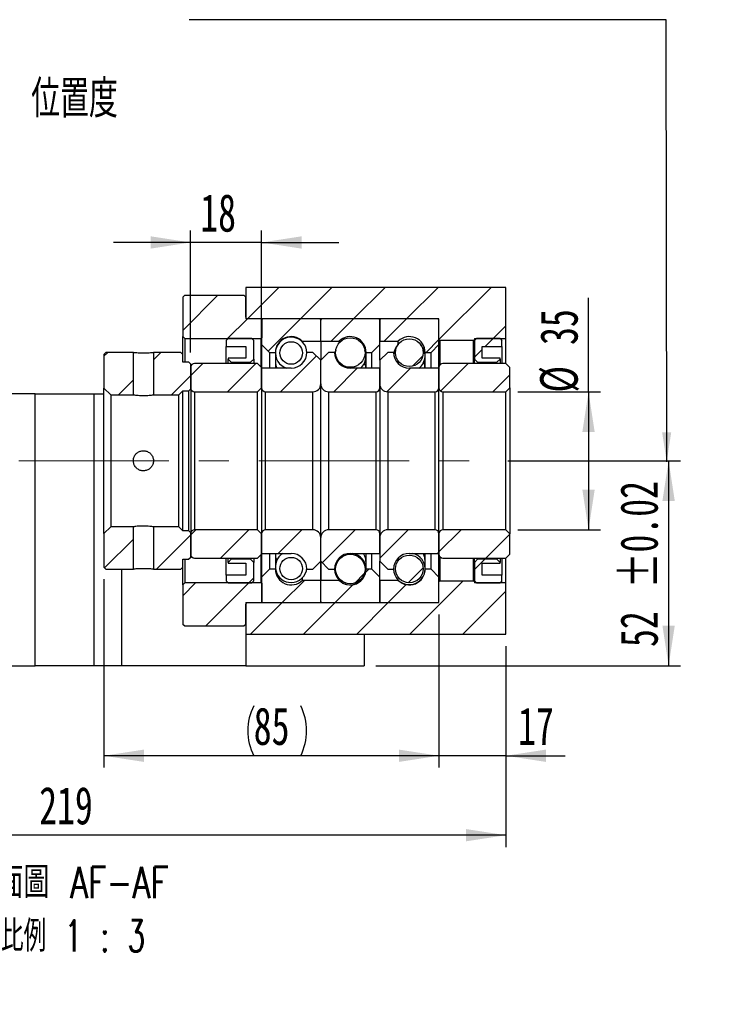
# Model space of a CAD drawing. Header units: millimetres. Extents: x 29 to 285, y 7 to 205.
# Tile 5 of 6: x 225 to 285, y 7 to 90. Entities that reach past the tile are written whole.
import ezdxf

# ---------------------------------------------------------------- set-up
doc = ezdxf.new("R2010")
doc.units = ezdxf.units.MM
doc.linetypes.add('CENTERX2', pattern=[20.32, 12.7, -2.54, 2.54, -2.54])
doc.layers.add('圖層0', color=7, linetype='Continuous')
doc.styles.add('SLDTEXTSTYLE0', font='TXT', dxfattribs={"width": 0.7})
doc.styles.add('SLDTEXTSTYLE1', font='TXT', dxfattribs={"width": 0.7, "bigfont": 'bigfont'})
doc.styles.add('SLDTEXTSTYLE4', font='TXT', dxfattribs={"width": 0.75, "bigfont": 'bigfont'})
doc.styles.add('SLDTEXTSTYLE5', font='TXT', dxfattribs={"width": 0.65625, "bigfont": 'bigfont'})
doc.dimstyles.new('SLDDIMSTYLE3', dxfattribs={"dimtxt": 3.389974, "dimasz": 2.5, "dimexe": 0, "dimexo": 0.0625, "dimgap": 0.847493, "dimtad": 1, "dimlfac": 3, "dimrnd": 1e-09, "dimzin": 12, "dimdsep": 46, "dimtxsty": 'SLDTEXTSTYLE0', "dimsah": 1, "dimcen": 0.09, "dimadec": 0, "dimazin": 3, "dimtfac": 1, "dimtofl": 0, "dimtmove": 0, "dimatfit": 3, "dimfxl": 1, "dimfrac": 2, "dimtolj": 1, "dimtzin": 12, "dimarcsym": 0})
doc.dimstyles.new('SLDDIMSTYLE5', dxfattribs={"dimtxt": 3.389974, "dimasz": 2.5, "dimexe": 0, "dimexo": 0.0625, "dimgap": 0.847493, "dimtad": 1, "dimlfac": 3, "dimrnd": 1e-09, "dimzin": 12, "dimdsep": 46, "dimtxsty": 'SLDTEXTSTYLE0', "dimsah": 1, "dimcen": 0.09, "dimadec": 0, "dimazin": 3, "dimtol": 1, "dimtp": 0.02, "dimtm": 0.02, "dimtfac": 1, "dimtofl": 0, "dimtmove": 0, "dimatfit": 3, "dimfxl": 1, "dimfrac": 2, "dimtolj": 1, "dimarcsym": 0})
doc.dimstyles.new('SLDDIMSTYLE6', dxfattribs={"dimtxt": 3.389974, "dimasz": 2.5, "dimexe": 0, "dimexo": 0.0625, "dimgap": 0.847493, "dimtad": 1, "dimlfac": 3, "dimrnd": 1e-09, "dimzin": 12, "dimdsep": 46, "dimtxsty": 'SLDTEXTSTYLE0', "dimsah": 1, "dimcen": 0.09, "dimadec": 0, "dimazin": 3, "dimtfac": 1, "dimtmove": 0, "dimatfit": 0, "dimfxl": 1, "dimfrac": 2, "dimtolj": 1, "dimtzin": 12, "dimarcsym": 0})

# ---------------------------------------------------------------- blocks, each defined once
blk = doc.blocks.new('_D_12')
at = {"layer": '圖層0', "color": 7}
for p, q in [((273.28, 58.649), (273.28, 66.586)), ((267.294, 58.649), (274.28, 58.649)), ((273.28, 58.649), (273.28, 46.982)), ((267.294, 46.982), (274.28, 46.982))]:
    blk.add_line(p, q, dxfattribs=at)
for points in [[(273.28, 58.649), (272.759, 55.259), (273.802, 55.259)], [(273.28, 46.982), (273.802, 50.372), (272.759, 50.372)]]:
    blk.add_solid(points, dxfattribs=at)
at = {"layer": '圖層0', "color": 7, "char_height": 3.175, "attachment_point": 1, "rotation": 90, "style": 'SLDTEXTSTYLE0'}
for s, insert in [('35', (269.188, 62.612)), ('%%c', (269.188, 58.59))]:
    blk.add_mtext(s, dxfattribs=dict(at, insert=insert))
blk = doc.blocks.new('_D_13')
at = {"layer": '圖層0', "color": 7}
for p, q in [((266.458, 52.815), (281.055, 52.815)), ((280.055, 52.815), (280.055, 35.482)), ((255.294, 35.482), (281.055, 35.482))]:
    blk.add_line(p, q, dxfattribs=at)
for points in [[(280.055, 52.815), (279.533, 49.425), (280.576, 49.425)], [(280.055, 35.482), (280.576, 38.872), (279.533, 38.872)]]:
    blk.add_solid(points, dxfattribs=at)
at = {"layer": '圖層0', "color": 7, "char_height": 3.175, "attachment_point": 1, "rotation": 90, "style": 'SLDTEXTSTYLE0'}
for s, insert in [('±0.02', (275.962, 42.031)), ('52', (275.962, 37.064))]:
    blk.add_mtext(s, dxfattribs=dict(at, insert=insert))
blk = doc.blocks.new('_D_14')
at = {"layer": '圖層0', "color": 7}
for p, q in [((260.627, 39.815), (260.627, 26.867)), ((266.294, 37.149), (266.294, 26.867)), ((260.627, 27.867), (254.108, 27.867)), ((266.294, 27.867), (260.627, 27.867)), ((266.294, 27.867), (271.292, 27.867))]:
    blk.add_line(p, q, dxfattribs=at)
for points in [[(260.627, 27.867), (257.238, 28.389), (257.238, 27.346)], [(266.294, 27.867), (269.684, 27.346), (269.684, 28.389)]]:
    blk.add_solid(points, dxfattribs=at)
at = {"layer": '圖層0', "color": 7, "insert": (267.317, 31.96), "char_height": 3.175, "attachment_point": 1, "style": 'SLDTEXTSTYLE0'}
blk.add_mtext('17', dxfattribs=at)
blk = doc.blocks.new('_D_15')
at = {"layer": '圖層0', "color": 7}
for p, q in [((232.294, 42.815), (232.294, 26.867)), ((260.627, 39.815), (260.627, 26.867)), ((260.627, 27.867), (232.294, 27.867))]:
    blk.add_line(p, q, dxfattribs=at)
for centre, start, end in [((249.194, 29.984), 153.43495, 206.56505), ((244.702, 29.984), 333.43495, 26.56505)]:
    blk.add_arc(centre, 4.733, start, end, dxfattribs=at)
for points in [[(232.294, 27.867), (235.684, 27.346), (235.684, 28.389)], [(260.627, 27.867), (257.238, 28.389), (257.238, 27.346)]]:
    blk.add_solid(points, dxfattribs=at)
at = {"layer": '圖層0', "color": 7, "insert": (244.961, 31.96), "char_height": 3.175, "attachment_point": 1, "style": 'SLDTEXTSTYLE0'}
blk.add_mtext('85', dxfattribs=at)
blk = doc.blocks.new('_D_16')
at = {"layer": '圖層0', "color": 7}
for p, q in [((266.294, 37.149), (266.294, 20.149)), ((193.294, 30.149), (193.294, 20.149)), ((266.294, 21.149), (193.294, 21.149))]:
    blk.add_line(p, q, dxfattribs=at)
for points in [[(193.294, 21.149), (196.684, 20.627), (196.684, 21.67)], [(266.294, 21.149), (262.904, 21.67), (262.904, 20.627)]]:
    blk.add_solid(points, dxfattribs=at)
at = {"layer": '圖層0', "color": 7, "insert": (226.813, 25.242), "char_height": 3.175, "attachment_point": 1, "style": 'SLDTEXTSTYLE0'}
blk.add_mtext('219', dxfattribs=at)
blk = doc.blocks.new('_D_19')
at = {"layer": '圖層0', "color": 7}
for p, q in [((239.627, 61.982), (239.627, 72.281)), ((245.627, 61.715), (245.627, 72.281)), ((239.627, 71.281), (233.108, 71.281)), ((245.627, 71.281), (239.627, 71.281)), ((245.627, 71.281), (252.147, 71.281))]:
    blk.add_line(p, q, dxfattribs=at)
for points in [[(239.627, 71.281), (236.238, 71.802), (236.238, 70.759)], [(245.627, 71.281), (249.017, 70.759), (249.017, 71.802)]]:
    blk.add_solid(points, dxfattribs=at)
at = {"layer": '圖層0', "color": 7, "insert": (240.439, 75.374), "char_height": 3.175, "attachment_point": 1, "style": 'SLDTEXTSTYLE0'}
blk.add_mtext('18', dxfattribs=at)
blk = doc.blocks.new('SW_NOTE_4')
at = {"layer": '圖層0', "color": 0, "char_height": 2.64583, "attachment_point": 2}
for s, insert, style in [('\\M+19655\\M+196CA\\M+19AA4 AF-AF', (10.335, 3.411), 'SLDTEXTSTYLE4'), ('\\M+194E4\\M+197E1 1 : 3', (10.571, -1.117), 'SLDTEXTSTYLE5')]:
    blk.add_mtext(s, dxfattribs=dict(at, insert=insert, style=style))

msp = doc.modelspace()

# ---------------------------------------------------------------- hatches: boundary and pattern name
at = {"linetype": 'Continuous', "lineweight": 18}
h = msp.add_hatch(dxfattribs=at)
h.set_pattern_fill('ANSI31', style=0)
h.paths.add_polyline_path([(234.7775, 58.3987), (234.7775, 61.9821), (232.4608, 61.9821), (232.2942, 61.8154), (232.2942, 58.9654), (232.8608, 58.3987)], flags=0)
h = msp.add_hatch(dxfattribs=at)
h.set_pattern_fill('ANSI31', style=0)
h.paths.add_polyline_path([(239.4608, 61.1487), (238.9608, 61.1487), (238.9608, 61.8154), (238.7942, 61.9821), (236.4775, 61.9821), (236.4775, 58.3987), (238.6275, 58.3987), (238.9608, 58.7321), (239.4608, 58.7321), (239.6275, 58.8987), (239.6275, 60.982)], flags=0)
h = msp.add_hatch(dxfattribs=at)
h.set_pattern_fill('ANSI31', style=0)
h.paths.add_polyline_path([(232.2942, 43.8154), (232.4608, 43.6487), (234.7775, 43.6487), (234.7775, 47.2321), (232.8608, 47.2321), (232.2942, 46.6654)], flags=0)
h = msp.add_hatch(dxfattribs=at)
h.set_pattern_fill('ANSI31', style=0)
h.paths.add_polyline_path([(238.9608, 43.8154), (238.9608, 44.4821), (239.4608, 44.4821), (239.6275, 44.6487), (239.6275, 46.7321), (239.4608, 46.8987), (238.9608, 46.8987), (238.6275, 47.2321), (236.4775, 47.2321), (236.4775, 43.6487), (238.7942, 43.6487)], flags=0)
at = {"layer": '圖層0', "linetype": 'Continuous', "lineweight": 18}
h = msp.add_hatch(dxfattribs=at)
h.set_pattern_fill('ANSI31', color=256, style=0)
h.paths.add_polyline_path([(266.2942, 63.1487), (266.2942, 67.4821), (244.2942, 67.4821), (244.2942, 64.8154), (260.6275, 64.8154), (260.6275, 63.0487), (260.6942, 62.9821), (263.5608, 62.9821), (263.6275, 63.0487), (263.6275, 63.1487)], flags=0)
h = msp.add_hatch(dxfattribs=at)
h.set_pattern_fill('ANSI31', color=256, style=0)
edge = h.paths.add_edge_path(flags=0)
edge.add_line((239.1275, 66.8154), (238.9608, 66.6487))
edge.add_line((238.9608, 66.6487), (238.9608, 63.3154))
edge.add_line((238.9608, 63.3154), (239.1275, 63.1487))
edge.add_line((239.1275, 63.1487), (245.5775, 63.1487))
edge.add_line((245.5775, 63.1487), (245.6775, 63.2487))
edge.add_line((245.6775, 63.2487), (245.6775, 64.7154))
edge.add_line((245.6775, 64.7154), (245.5775, 64.8154))
edge.add_line((245.5775, 64.8154), (244.4275, 64.8154))
edge.add_arc((244.4275, 64.9487), 0.1333, 180, 270, ccw=False)
edge.add_line((244.2942, 64.9487), (244.2942, 66.6487))
edge.add_line((244.2942, 66.6487), (244.1275, 66.8154))
edge.add_line((244.1275, 66.8154), (239.1275, 66.8154))
h = msp.add_hatch(dxfattribs=at)
h.set_pattern_fill('ANSI31', color=256, style=0)
edge = h.paths.add_edge_path(flags=0)
edge.add_line((250.5275, 64.8154), (245.7275, 64.8154))
edge.add_arc((245.7275, 64.7154), 0.1, 90, 180)
edge.add_line((245.6275, 64.7154), (245.6275, 62.6487))
edge.add_line((245.6275, 62.6487), (246.2942, 61.9821))
edge.add_line((246.2942, 61.9821), (246.7942, 61.9821))
edge.add_arc((248.1275, 61.9821), 1.3333, 45.438688, 180, ccw=False)
edge.add_line((249.0631, 62.9321), (250.6275, 62.9321))
edge.add_line((250.6275, 62.9321), (250.6275, 64.7154))
edge.add_arc((250.5275, 64.7154), 0.1, 0, 90)
h = msp.add_hatch(dxfattribs=at)
h.set_pattern_fill('ANSI31', color=256, style=0)
edge = h.paths.add_edge_path(flags=0)
edge.add_line((255.6275, 62.6487), (255.6275, 64.7154))
edge.add_arc((255.5275, 64.7154), 0.1, 0, 90)
edge.add_line((255.5275, 64.8154), (250.7275, 64.8154))
edge.add_arc((250.7275, 64.7154), 0.1, 90, 180)
edge.add_line((250.6275, 64.7154), (250.6275, 62.9321))
edge.add_line((250.6275, 62.9321), (252.1919, 62.9321))
edge.add_arc((253.1275, 61.9821), 1.3333, 0, 134.561312, ccw=False)
edge.add_line((254.4608, 61.9821), (254.9608, 61.9821))
edge.add_line((254.9608, 61.9821), (255.6275, 62.6487))
h = msp.add_hatch(dxfattribs=at)
h.set_pattern_fill('ANSI31', color=256, style=0)
edge = h.paths.add_edge_path(flags=0)
edge.add_line((260.6275, 62.6487), (260.6275, 64.7154))
edge.add_arc((260.5275, 64.7154), 0.1, 0, 90)
edge.add_line((260.5275, 64.8154), (255.7275, 64.8154))
edge.add_arc((255.7275, 64.7154), 0.1, 90, 180)
edge.add_line((255.6275, 64.7154), (255.6275, 62.9321))
edge.add_line((255.6275, 62.9321), (257.1919, 62.9321))
edge.add_arc((258.1275, 61.9821), 1.3333, 0, 134.561312, ccw=False)
edge.add_line((259.4608, 61.9821), (259.9608, 61.9821))
edge.add_line((259.9608, 61.9821), (260.6275, 62.6487))
h = msp.add_hatch(dxfattribs=at)
h.set_pattern_fill('ANSI31', color=256, style=0)
h.paths.add_polyline_path([(244.2942, 62.482), (244.2942, 61.4821), (242.7942, 61.4821), (242.7942, 61.4154), (243.0608, 61.1487), (244.6942, 61.1487), (244.9608, 61.4154), (244.9608, 62.9821), (244.7942, 63.1487), (242.7942, 63.1487), (242.6275, 62.9821), (242.6275, 62.482)], flags=0)
h = msp.add_hatch(dxfattribs=at)
h.set_pattern_fill('ANSI31', color=256, style=0)
edge = h.paths.add_edge_path(flags=0)
edge.add_arc((248.1275, 61.9345), 0.953, 0, 360)
h = msp.add_hatch(dxfattribs=at)
h.set_pattern_fill('ANSI31', color=256, style=0)
edge = h.paths.add_edge_path(flags=0)
edge.add_arc((253.1275, 61.9701), 1.2482, 0, 360)
h = msp.add_hatch(dxfattribs=at)
h.set_pattern_fill('ANSI31', color=256, style=0)
edge = h.paths.add_edge_path(flags=0)
edge.add_arc((258.1275, 61.9597), 1.1697, 0, 360)
h = msp.add_hatch(dxfattribs=at)
h.set_pattern_fill('ANSI31', color=256, style=0)
h.paths.add_polyline_path([(265.7942, 61.4154), (265.7942, 61.4821), (264.2942, 61.4821), (264.2942, 62.482), (265.9608, 62.482), (265.9608, 62.9821), (265.7942, 63.1487), (263.7942, 63.1487), (263.6275, 62.9821), (263.6275, 61.4154), (263.8942, 61.1487), (265.5275, 61.1487)], flags=0)
h = msp.add_hatch(dxfattribs=at)
h.set_pattern_fill('ANSI31', color=256, style=0)
edge = h.paths.add_edge_path(flags=0)
edge.add_line((250.6275, 59.3154), (250.6275, 61.3154))
edge.add_line((250.6275, 61.3154), (249.9608, 61.9821))
edge.add_line((249.9608, 61.9821), (249.4608, 61.9821))
edge.add_arc((248.1275, 61.9821), 1.3333, 270, 360, ccw=False)
edge.add_line((248.1275, 60.6487), (245.6275, 60.6487))
edge.add_line((245.6275, 60.6487), (245.6275, 58.9821))
edge.add_arc((245.9608, 58.9821), 0.3333, 180, 270)
edge.add_line((245.9608, 58.6487), (249.9608, 58.6487))
edge.add_arc((249.9608, 59.3154), 0.6667, 270, 360)
h = msp.add_hatch(dxfattribs=at)
h.set_pattern_fill('ANSI31', color=256, style=0)
edge = h.paths.add_edge_path(flags=0)
edge.add_line((251.7942, 61.9821), (251.2942, 61.9821))
edge.add_line((251.2942, 61.9821), (250.6275, 61.3154))
edge.add_line((250.6275, 61.3154), (250.6275, 59.3154))
edge.add_arc((251.2942, 59.3154), 0.6667, 180, 270)
edge.add_line((251.2942, 58.6487), (255.2942, 58.6487))
edge.add_arc((255.2942, 58.9821), 0.3333, 270, 360)
edge.add_line((255.6275, 58.9821), (255.6275, 60.6487))
edge.add_line((255.6275, 60.6487), (253.1275, 60.6487))
edge.add_arc((253.1275, 61.9821), 1.3333, 180, 270, ccw=False)
h = msp.add_hatch(dxfattribs=at)
h.set_pattern_fill('ANSI31', color=256, style=0)
edge = h.paths.add_edge_path(flags=0)
edge.add_line((256.7942, 61.9821), (256.2942, 61.9821))
edge.add_line((256.2942, 61.9821), (255.6275, 61.3154))
edge.add_line((255.6275, 61.3154), (255.6275, 59.3154))
edge.add_arc((256.2942, 59.3154), 0.6667, 180, 270)
edge.add_line((256.2942, 58.6487), (260.2942, 58.6487))
edge.add_arc((260.2942, 58.9821), 0.3333, 270, 360)
edge.add_line((260.6275, 58.9821), (260.6275, 60.6487))
edge.add_line((260.6275, 60.6487), (258.1275, 60.6487))
edge.add_arc((258.1275, 61.9821), 1.3333, 180, 270, ccw=False)
h = msp.add_hatch(dxfattribs=at)
h.set_pattern_fill('ANSI31', color=256, style=0)
edge = h.paths.add_edge_path(flags=0)
edge.add_line((245.2942, 58.6487), (245.6275, 58.9821))
edge.add_line((245.6275, 58.9821), (245.6275, 60.7154))
edge.add_line((245.6275, 60.7154), (245.2942, 61.0487))
edge.add_line((245.2942, 61.0487), (239.9608, 61.0487))
edge.add_arc((239.9608, 60.7154), 0.3333, 90, 180)
edge.add_line((239.6275, 60.7154), (239.6275, 58.9821))
edge.add_arc((239.9608, 58.9821), 0.3333, 180, 270)
edge.add_line((239.9608, 58.6487), (245.2942, 58.6487))
h = msp.add_hatch(dxfattribs=at)
h.set_pattern_fill('ANSI31', color=256, style=0)
edge = h.paths.add_edge_path(flags=0)
edge.add_line((266.2942, 58.6487), (266.6275, 58.9821))
edge.add_line((266.6275, 58.9821), (266.6275, 60.7154))
edge.add_line((266.6275, 60.7154), (266.2942, 61.0487))
edge.add_line((266.2942, 61.0487), (260.9608, 61.0487))
edge.add_arc((260.9608, 60.7154), 0.3333, 90, 180)
edge.add_line((260.6275, 60.7154), (260.6275, 58.9821))
edge.add_arc((260.9608, 58.9821), 0.3333, 180, 270)
edge.add_line((260.9608, 58.6487), (266.2942, 58.6487))
h = msp.add_hatch(dxfattribs=at)
h.set_pattern_fill('ANSI31', color=256, style=0)
edge = h.paths.add_edge_path(flags=0)
edge.add_line((245.6275, 46.6487), (245.2942, 46.9821))
edge.add_line((245.2942, 46.9821), (239.9608, 46.9821))
edge.add_arc((239.9608, 46.6487), 0.3333, 90, 180)
edge.add_line((239.6275, 46.6487), (239.6275, 44.9154))
edge.add_arc((239.9608, 44.9154), 0.3333, 180, 270)
edge.add_line((239.9608, 44.5821), (245.2942, 44.5821))
edge.add_line((245.2942, 44.5821), (245.6275, 44.9154))
edge.add_line((245.6275, 44.9154), (245.6275, 46.6487))
h = msp.add_hatch(dxfattribs=at)
h.set_pattern_fill('ANSI31', color=256, style=0)
edge = h.paths.add_edge_path(flags=0)
edge.add_line((249.4608, 43.6487), (249.9608, 43.6487))
edge.add_line((249.9608, 43.6487), (250.6275, 44.3154))
edge.add_line((250.6275, 44.3154), (250.6275, 46.3154))
edge.add_arc((249.9608, 46.3154), 0.6667, 360, 450)
edge.add_line((249.9608, 46.9821), (245.9608, 46.9821))
edge.add_arc((245.9608, 46.6487), 0.3333, 90, 180)
edge.add_line((245.6275, 46.6487), (245.6275, 44.9821))
edge.add_line((245.6275, 44.9821), (248.1275, 44.9821))
edge.add_arc((248.1275, 43.6487), 1.3333, 0, 90, ccw=False)
h = msp.add_hatch(dxfattribs=at)
h.set_pattern_fill('ANSI31', color=256, style=0)
edge = h.paths.add_edge_path(flags=0)
edge.add_line((250.6275, 46.3154), (250.6275, 44.3154))
edge.add_line((250.6275, 44.3154), (251.2942, 43.6487))
edge.add_line((251.2942, 43.6487), (251.7942, 43.6487))
edge.add_arc((253.1275, 43.6487), 1.3333, 90, 180, ccw=False)
edge.add_line((253.1275, 44.9821), (255.6275, 44.9821))
edge.add_line((255.6275, 44.9821), (255.6275, 46.6487))
edge.add_arc((255.2942, 46.6487), 0.3333, 360, 450)
edge.add_line((255.2942, 46.9821), (251.2942, 46.9821))
edge.add_arc((251.2942, 46.3154), 0.6667, 90, 180)
h = msp.add_hatch(dxfattribs=at)
h.set_pattern_fill('ANSI31', color=256, style=0)
edge = h.paths.add_edge_path(flags=0)
edge.add_line((255.6275, 46.3154), (255.6275, 44.3154))
edge.add_line((255.6275, 44.3154), (256.2942, 43.6487))
edge.add_line((256.2942, 43.6487), (256.7942, 43.6487))
edge.add_arc((258.1275, 43.6487), 1.3333, 90, 180, ccw=False)
edge.add_line((258.1275, 44.9821), (260.6275, 44.9821))
edge.add_line((260.6275, 44.9821), (260.6275, 46.6487))
edge.add_arc((260.2942, 46.6487), 0.3333, 0, 90)
edge.add_line((260.2942, 46.9821), (256.2942, 46.9821))
edge.add_arc((256.2942, 46.3154), 0.6667, 90, 180)
h = msp.add_hatch(dxfattribs=at)
h.set_pattern_fill('ANSI31', color=256, style=0)
edge = h.paths.add_edge_path(flags=0)
edge.add_line((266.6275, 46.6487), (266.2942, 46.9821))
edge.add_line((266.2942, 46.9821), (260.9608, 46.9821))
edge.add_arc((260.9608, 46.6487), 0.3333, 90, 180)
edge.add_line((260.6275, 46.6487), (260.6275, 44.9154))
edge.add_arc((260.9608, 44.9154), 0.3333, 180, 270)
edge.add_line((260.9608, 44.5821), (266.2942, 44.5821))
edge.add_line((266.2942, 44.5821), (266.6275, 44.9154))
edge.add_line((266.6275, 44.9154), (266.6275, 46.6487))
h = msp.add_hatch(dxfattribs=at)
h.set_pattern_fill('ANSI31', color=256, style=0)
h.paths.add_polyline_path([(242.7942, 44.2154), (242.7942, 44.1487), (244.2942, 44.1487), (244.2942, 43.1487), (242.6275, 43.1487), (242.6275, 42.6487), (242.7942, 42.4821), (244.7942, 42.4821), (244.9608, 42.6487), (244.9608, 44.2154), (244.6942, 44.4821), (243.0608, 44.4821)], flags=0)
h = msp.add_hatch(dxfattribs=at)
h.set_pattern_fill('ANSI31', color=256, style=0)
edge = h.paths.add_edge_path(flags=0)
edge.add_arc((248.1275, 43.6963), 0.953, 0, 360)
h = msp.add_hatch(dxfattribs=at)
h.set_pattern_fill('ANSI31', color=256, style=0)
edge = h.paths.add_edge_path(flags=0)
edge.add_arc((253.1275, 43.6607), 1.2482, 0, 360)
h = msp.add_hatch(dxfattribs=at)
h.set_pattern_fill('ANSI31', color=256, style=0)
edge = h.paths.add_edge_path(flags=0)
edge.add_arc((258.1275, 43.6711), 1.1697, 0, 360)
h = msp.add_hatch(dxfattribs=at)
h.set_pattern_fill('ANSI31', color=256, style=0)
h.paths.add_polyline_path([(264.2942, 43.1487), (264.2942, 44.1487), (265.7942, 44.1487), (265.7942, 44.2154), (265.5275, 44.4821), (263.8942, 44.4821), (263.6275, 44.2154), (263.6275, 42.6487), (263.7942, 42.4821), (265.7942, 42.4821), (265.9608, 42.6487), (265.9608, 43.1487)], flags=0)
h = msp.add_hatch(dxfattribs=at)
h.set_pattern_fill('ANSI31', color=256, style=0)
edge = h.paths.add_edge_path(flags=0)
edge.add_line((245.6275, 42.9821), (245.6275, 40.9154))
edge.add_arc((245.7275, 40.9154), 0.1, 180, 270)
edge.add_line((245.7275, 40.8154), (250.5275, 40.8154))
edge.add_arc((250.5275, 40.9154), 0.1, 270, 360)
edge.add_line((250.6275, 40.9154), (250.6275, 42.6987))
edge.add_line((250.6275, 42.6987), (249.0631, 42.6987))
edge.add_arc((248.1275, 43.6487), 1.3333, 180, 314.561312, ccw=False)
edge.add_line((246.7942, 43.6487), (246.2942, 43.6487))
edge.add_line((246.2942, 43.6487), (245.6275, 42.9821))
h = msp.add_hatch(dxfattribs=at)
h.set_pattern_fill('ANSI31', color=256, style=0)
edge = h.paths.add_edge_path(flags=0)
edge.add_line((250.7275, 40.8154), (255.5275, 40.8154))
edge.add_arc((255.5275, 40.9154), 0.1, 270, 360)
edge.add_line((255.6275, 40.9154), (255.6275, 42.9821))
edge.add_line((255.6275, 42.9821), (254.9608, 43.6487))
edge.add_line((254.9608, 43.6487), (254.4608, 43.6487))
edge.add_arc((253.1275, 43.6487), 1.3333, 225.438688, 360, ccw=False)
edge.add_line((252.1919, 42.6987), (250.6275, 42.6987))
edge.add_line((250.6275, 42.6987), (250.6275, 40.9154))
edge.add_arc((250.7275, 40.9154), 0.1, 180, 270)
h = msp.add_hatch(dxfattribs=at)
h.set_pattern_fill('ANSI31', color=256, style=0)
edge = h.paths.add_edge_path(flags=0)
edge.add_line((255.7275, 40.8154), (260.5275, 40.8154))
edge.add_arc((260.5275, 40.9154), 0.1, 270, 360)
edge.add_line((260.6275, 40.9154), (260.6275, 42.9821))
edge.add_line((260.6275, 42.9821), (259.9608, 43.6487))
edge.add_line((259.9608, 43.6487), (259.4608, 43.6487))
edge.add_arc((258.1275, 43.6487), 1.3333, 225.438688, 360, ccw=False)
edge.add_line((257.1919, 42.6987), (255.6275, 42.6987))
edge.add_line((255.6275, 42.6987), (255.6275, 40.9154))
edge.add_arc((255.7275, 40.9154), 0.1, 180, 270)
h = msp.add_hatch(dxfattribs=at)
h.set_pattern_fill('ANSI31', color=256, style=0)
edge = h.paths.add_edge_path(flags=0)
edge.add_line((238.9608, 38.9821), (239.1275, 38.8154))
edge.add_line((239.1275, 38.8154), (244.1275, 38.8154))
edge.add_line((244.1275, 38.8154), (244.2942, 38.9821))
edge.add_line((244.2942, 38.9821), (244.2942, 40.6821))
edge.add_arc((244.4275, 40.6821), 0.1333, 90, 180, ccw=False)
edge.add_line((244.4275, 40.8154), (245.5775, 40.8154))
edge.add_line((245.5775, 40.8154), (245.6775, 40.9154))
edge.add_line((245.6775, 40.9154), (245.6775, 42.3821))
edge.add_line((245.6775, 42.3821), (245.5775, 42.4821))
edge.add_line((245.5775, 42.4821), (239.1275, 42.4821))
edge.add_line((239.1275, 42.4821), (238.9608, 42.3154))
edge.add_line((238.9608, 42.3154), (238.9608, 38.9821))
h = msp.add_hatch(dxfattribs=at)
h.set_pattern_fill('ANSI31', color=256, style=0)
h.paths.add_polyline_path([(244.2942, 40.8154), (244.2942, 38.1487), (266.2942, 38.1487), (266.2942, 42.4821), (263.6275, 42.4821), (263.6275, 42.5821), (263.5608, 42.6487), (260.6942, 42.6487), (260.6275, 42.5821), (260.6275, 40.8154)], flags=0)

# ---------------------------------------------------------------- linework, layer by layer
at = {"color": 7, "linetype": 'Continuous', "lineweight": 25}
for p, q in [((244.2942, 67.4821), (244.2942, 64.8154)), ((266.2942, 67.4821), (244.2942, 67.4821)), ((266.2942, 63.1487), (266.2942, 67.4821)), ((238.9608, 66.6487), (239.1275, 66.8154)), ((238.9608, 66.6487), (238.9608, 63.3154)), ((239.1275, 66.8154), (244.1275, 66.8154)), ((244.1275, 66.8154), (244.2942, 66.6487)), ((244.2942, 64.9487), (244.2942, 66.6487)), ((260.6275, 64.8154), (244.2942, 64.8154)), ((245.5775, 64.8154), (244.4275, 64.8154)), ((245.5775, 64.8154), (245.6775, 64.7154)), ((245.6275, 64.7154), (245.6275, 62.6487)), ((245.6775, 63.2487), (245.6775, 64.7154)), ((250.5275, 64.8154), (245.7275, 64.8154)), ((250.6275, 62.9321), (250.6275, 64.7154)), ((255.5275, 64.8154), (250.7275, 64.8154)), ((255.6275, 64.7154), (255.6275, 62.9321)), ((255.6275, 62.6487), (255.6275, 64.7154)), ((260.5275, 64.8154), (255.7275, 64.8154)), ((260.6275, 63.0487), (260.6275, 64.8154)), ((260.6275, 62.6487), (260.6275, 64.7154)), ((239.1275, 63.1487), (238.9608, 63.3154)), ((238.9608, 61.8154), (238.9608, 63.3154)), ((239.1275, 63.1487), (245.5775, 63.1487)), ((239.1275, 63.1487), (239.1275, 61.1487)), ((242.6275, 62.9821), (242.7942, 63.1487)), ((242.6275, 62.9821), (242.6275, 62.482)), ((242.6275, 62.482), (244.2942, 62.482)), ((242.6275, 61.0487), (242.6275, 62.482)), ((244.7942, 63.1487), (242.7942, 63.1487)), ((244.2942, 62.482), (244.2942, 61.4821)), ((244.7942, 63.1487), (244.9608, 62.9821)), ((244.9608, 61.4154), (244.9608, 62.9821)), ((245.6775, 63.2487), (245.5775, 63.1487)), ((245.5775, 60.7654), (245.5775, 63.1487)), ((245.6275, 62.6487), (246.2942, 61.9821)), ((245.6275, 62.6487), (245.6275, 60.7154)), ((249.0631, 62.9321), (249.0631, 62.8845)), ((249.0631, 62.9321), (250.6275, 62.9321)), ((250.6275, 62.9321), (250.6275, 61.3154)), ((250.6275, 62.9321), (252.1919, 62.9321)), ((252.1919, 62.7963), (252.1919, 62.9321)), ((254.9608, 61.9821), (255.6275, 62.6487)), ((255.6275, 62.9321), (257.1919, 62.9321)), ((255.6275, 61.3154), (255.6275, 62.6487)), ((257.1919, 62.6618), (257.1919, 62.9321)), ((259.9608, 61.9821), (260.6275, 62.6487)), ((260.6942, 62.9821), (260.6275, 63.0487)), ((260.6275, 60.7154), (260.6275, 62.6487)), ((263.5608, 62.9821), (260.6942, 62.9821)), ((260.6942, 62.9821), (260.6942, 60.9154)), ((263.6275, 63.0487), (263.5608, 62.9821)), ((263.5608, 61.0487), (263.5608, 62.9821)), ((263.6275, 62.9821), (263.7942, 63.1487)), ((263.6275, 63.1487), (266.2942, 63.1487)), ((263.6275, 63.1487), (263.6275, 63.0487)), ((263.6275, 63.0487), (263.6275, 62.9821)), ((263.6275, 62.9821), (263.6275, 61.4154)), ((265.7942, 63.1487), (263.7942, 63.1487)), ((264.2942, 62.482), (265.9608, 62.482)), ((264.2942, 61.4821), (264.2942, 62.482)), ((265.7942, 63.1487), (265.9608, 62.9821)), ((265.9608, 62.482), (265.9608, 62.9821)), ((265.9608, 62.482), (265.9608, 61.0487)), ((266.2942, 61.0487), (266.2942, 63.1487)), ((232.2942, 61.8154), (232.4608, 61.9821)), ((232.2942, 61.8154), (232.2942, 58.9654)), ((234.7775, 61.9821), (232.4608, 61.9821)), ((234.7775, 58.3987), (234.7775, 61.9821)), ((236.4775, 61.9821), (236.4775, 58.3987)), ((238.7942, 61.9821), (236.4775, 61.9821)), ((238.7942, 61.9821), (238.9608, 61.8154)), ((238.9608, 61.1487), (238.9608, 61.8154)), ((246.2942, 61.9821), (246.2942, 60.6487)), ((246.2942, 61.9821), (246.7942, 61.9821)), ((246.7942, 61.9821), (246.7942, 60.6487)), ((249.9608, 61.9821), (249.4608, 61.9821)), ((250.6275, 61.3154), (249.9608, 61.9821)), ((251.2942, 61.9821), (250.6275, 61.3154)), ((251.7942, 61.9821), (251.2942, 61.9821)), ((254.4608, 60.6487), (254.4608, 61.9821)), ((254.4608, 61.9821), (254.9608, 61.9821)), ((254.9608, 60.6487), (254.9608, 61.9821)), ((256.2942, 61.9821), (255.6275, 61.3154)), ((256.7942, 61.9821), (256.2942, 61.9821)), ((259.4608, 60.6487), (259.4608, 61.9821)), ((259.4608, 61.9821), (259.9608, 61.9821)), ((259.9608, 60.6487), (259.9608, 61.9821)), ((239.4608, 61.1487), (238.9608, 61.1487)), ((239.4608, 61.1487), (239.6275, 60.982)), ((239.6275, 58.8987), (239.6275, 60.982)), ((245.2942, 61.0487), (239.9608, 61.0487)), ((244.2942, 61.4821), (242.7942, 61.4821)), ((242.7942, 61.4821), (242.7942, 61.4154)), ((243.0608, 61.1487), (242.7942, 61.4154)), ((242.7942, 61.0487), (242.7942, 61.4154)), ((243.0608, 61.1487), (243.0608, 61.0487)), ((243.0608, 61.1487), (244.6942, 61.1487)), ((244.9608, 61.4154), (244.6942, 61.1487)), ((244.6942, 61.0487), (244.6942, 61.1487)), ((244.9608, 61.4154), (244.9608, 61.0487)), ((245.2942, 61.0487), (245.6275, 60.7154)), ((250.6275, 59.3154), (250.6275, 61.3154)), ((255.6275, 61.3154), (255.6275, 59.3154)), ((266.2942, 61.0487), (260.9608, 61.0487)), ((263.8942, 61.1487), (263.6275, 61.4154)), ((263.6275, 61.0487), (263.6275, 61.4154)), ((263.8942, 61.1487), (263.8942, 61.0487)), ((263.8942, 61.1487), (265.5275, 61.1487)), ((265.7942, 61.4821), (264.2942, 61.4821)), ((265.7942, 61.4154), (265.5275, 61.1487)), ((265.5275, 61.0487), (265.5275, 61.1487)), ((265.7942, 61.4154), (265.7942, 61.4821)), ((265.7942, 61.4154), (265.7942, 61.0487)), ((266.2942, 61.0487), (266.6275, 60.7154)), ((239.6275, 60.7154), (239.6275, 58.9821)), ((245.6275, 58.9821), (245.6275, 60.7154)), ((248.1275, 60.6487), (245.6275, 60.6487)), ((245.6275, 60.6487), (245.6275, 58.9821)), ((255.6275, 60.6487), (253.1275, 60.6487)), ((255.6275, 58.9821), (255.6275, 60.6487)), ((260.6275, 60.6487), (258.1275, 60.6487)), ((260.6275, 60.7154), (260.6275, 58.9821)), ((260.6275, 58.9821), (260.6275, 60.6487)), ((266.6275, 58.9821), (266.6275, 60.7154)), ((250.6275, 46.3154), (250.6275, 59.3154)), ((226.4608, 58.4821), (224.1275, 58.4821)), ((226.4608, 35.482), (226.4608, 58.4821)), ((226.4608, 58.4821), (231.4608, 58.4821)), ((231.4608, 35.482), (231.4608, 58.4821)), ((231.4608, 58.4821), (232.2942, 58.4821)), ((232.8608, 58.3987), (232.2942, 58.9654)), ((232.2942, 46.6654), (232.2942, 58.9654)), ((232.8608, 58.3987), (232.8608, 47.2321)), ((232.8608, 58.3987), (234.7775, 58.3987)), ((236.4775, 58.3987), (238.6275, 58.3987)), ((238.9608, 58.7321), (238.6275, 58.3987)), ((238.6275, 47.2321), (238.6275, 58.3987)), ((238.9608, 58.7321), (239.4608, 58.7321)), ((238.9608, 46.8987), (238.9608, 58.7321)), ((239.6275, 58.8987), (239.4608, 58.7321)), ((239.4608, 46.8987), (239.4608, 58.7321)), ((239.6275, 58.8987), (239.6275, 46.7321)), ((239.9608, 58.6487), (239.9608, 46.9821)), ((239.9608, 58.6487), (245.2942, 58.6487)), ((245.6275, 58.9821), (245.2942, 58.6487)), ((245.2942, 46.9821), (245.2942, 58.6487)), ((245.6275, 58.9821), (245.6275, 46.6487)), ((245.9608, 46.9821), (245.9608, 58.6487)), ((245.9608, 58.6487), (249.9608, 58.6487)), ((249.9608, 46.9821), (249.9608, 58.6487)), ((251.2942, 58.6487), (251.2942, 46.9821)), ((251.2942, 58.6487), (255.2942, 58.6487)), ((255.2942, 58.6487), (255.2942, 46.9821)), ((255.6275, 58.9821), (255.6275, 46.6487)), ((256.2942, 58.6487), (256.2942, 46.9821)), ((256.2942, 58.6487), (260.2942, 58.6487)), ((260.2942, 58.6487), (260.2942, 46.9821)), ((260.6275, 46.6487), (260.6275, 58.9821)), ((260.9608, 58.6487), (260.9608, 46.9821)), ((260.9608, 58.6487), (266.2942, 58.6487)), ((266.6275, 58.9821), (266.2942, 58.6487)), ((266.2942, 46.9821), (266.2942, 58.6487)), ((266.6275, 58.9821), (266.6275, 46.6487)), ((232.2942, 46.6654), (232.8608, 47.2321)), ((232.2942, 46.6654), (232.2942, 43.8154)), ((234.7775, 47.2321), (232.8608, 47.2321)), ((234.7775, 43.6487), (234.7775, 47.2321)), ((238.6275, 47.2321), (236.4775, 47.2321)), ((236.4775, 47.2321), (236.4775, 43.6487)), ((238.6275, 47.2321), (238.9608, 46.8987)), ((239.4608, 46.8987), (238.9608, 46.8987)), ((239.4608, 46.8987), (239.6275, 46.7321)), ((239.6275, 44.6487), (239.6275, 46.7321)), ((239.6275, 46.6487), (239.6275, 44.9154)), ((245.2942, 46.9821), (239.9608, 46.9821)), ((245.2942, 46.9821), (245.6275, 46.6487)), ((245.6275, 44.9154), (245.6275, 46.6487)), ((245.6275, 46.6487), (245.6275, 44.9821)), ((249.9608, 46.9821), (245.9608, 46.9821)), ((255.2942, 46.9821), (251.2942, 46.9821)), ((255.6275, 44.9821), (255.6275, 46.6487)), ((260.2942, 46.9821), (256.2942, 46.9821)), ((260.6275, 46.6487), (260.6275, 44.9154)), ((260.6275, 44.9821), (260.6275, 46.6487)), ((266.2942, 46.9821), (260.9608, 46.9821)), ((266.2942, 46.9821), (266.6275, 46.6487)), ((266.6275, 44.9154), (266.6275, 46.6487)), ((250.6275, 44.3154), (250.6275, 46.3154)), ((255.6275, 46.3154), (255.6275, 44.3154)), ((245.6275, 44.9821), (248.1275, 44.9821)), ((246.2942, 44.9821), (246.2942, 43.6487)), ((246.7942, 44.9821), (246.7942, 43.6487)), ((253.1275, 44.9821), (255.6275, 44.9821)), ((254.4608, 43.6487), (254.4608, 44.9821)), ((254.9608, 43.6487), (254.9608, 44.9821)), ((258.1275, 44.9821), (260.6275, 44.9821)), ((259.4608, 43.6487), (259.4608, 44.9821)), ((259.9608, 43.6487), (259.9608, 44.9821)), ((238.9608, 44.4821), (239.4608, 44.4821)), ((238.9608, 43.8154), (238.9608, 44.4821)), ((239.1275, 44.4821), (239.1275, 42.4821)), ((239.6275, 44.6487), (239.4608, 44.4821)), ((239.9608, 44.582), (245.2942, 44.582)), ((242.6275, 43.1487), (242.6275, 44.582)), ((242.7942, 44.2154), (242.7942, 44.582)), ((242.7942, 44.2154), (243.0608, 44.4821)), ((242.7942, 44.2154), (242.7942, 44.1487)), ((242.7942, 44.1487), (244.2942, 44.1487)), ((243.0608, 44.582), (243.0608, 44.4821)), ((244.6942, 44.4821), (243.0608, 44.4821)), ((244.2942, 44.1487), (244.2942, 43.1487)), ((244.6942, 44.4821), (244.6942, 44.582)), ((244.6942, 44.4821), (244.9608, 44.2154)), ((244.9608, 44.582), (244.9608, 44.2154)), ((244.9608, 42.6487), (244.9608, 44.2154)), ((245.6275, 44.9154), (245.2942, 44.582)), ((245.5775, 42.4821), (245.5775, 44.8654)), ((245.6275, 44.9154), (245.6275, 42.9821)), ((249.9608, 43.6487), (250.6275, 44.3154)), ((250.6275, 44.3255), (250.6275, 42.6987)), ((250.6275, 42.6987), (250.6275, 44.3183)), ((250.6275, 44.3154), (251.2942, 43.6487)), ((255.6275, 44.3154), (256.2942, 43.6487)), ((255.6275, 42.9821), (255.6275, 44.3154)), ((260.6275, 42.9821), (260.6275, 44.9154)), ((260.6942, 44.7154), (260.6942, 42.6487)), ((260.9608, 44.582), (266.2942, 44.582)), ((263.5608, 42.6487), (263.5608, 44.582)), ((263.6275, 44.2154), (263.6275, 44.582)), ((263.6275, 44.2154), (263.8942, 44.4821)), ((263.6275, 44.2154), (263.6275, 42.6487)), ((263.8942, 44.582), (263.8942, 44.4821)), ((265.5275, 44.4821), (263.8942, 44.4821)), ((264.2942, 44.1487), (265.7942, 44.1487)), ((264.2942, 43.1487), (264.2942, 44.1487)), ((265.5275, 44.4821), (265.5275, 44.582)), ((265.5275, 44.4821), (265.7942, 44.2154)), ((265.7942, 44.582), (265.7942, 44.2154)), ((265.7942, 44.1487), (265.7942, 44.2154)), ((265.9608, 44.582), (265.9608, 43.1487)), ((266.6275, 44.9154), (266.2942, 44.582)), ((266.2942, 42.4821), (266.2942, 44.582)), ((232.4608, 43.6487), (232.2942, 43.8154)), ((232.4608, 43.6487), (234.7775, 43.6487)), ((233.7942, 35.482), (233.7942, 43.6487)), ((236.4775, 43.6487), (238.7942, 43.6487)), ((238.9608, 43.8154), (238.7942, 43.6487)), ((238.9608, 42.3154), (238.9608, 43.8154)), ((246.2942, 43.6487), (245.6275, 42.9821)), ((246.7942, 43.6487), (246.2942, 43.6487)), ((249.4608, 43.6487), (249.9608, 43.6487)), ((251.2942, 43.6487), (251.7942, 43.6487)), ((254.9608, 43.6487), (254.4608, 43.6487)), ((255.6275, 42.9821), (254.9608, 43.6487)), ((256.2942, 43.6487), (256.7942, 43.6487)), ((259.9608, 43.6487), (259.4608, 43.6487)), ((260.6275, 42.9821), (259.9608, 43.6487)), ((238.9608, 42.3154), (239.1275, 42.4821)), ((245.5775, 42.4821), (239.1275, 42.4821)), ((244.2942, 43.1487), (242.6275, 43.1487)), ((242.6275, 43.1487), (242.6275, 42.6487)), ((242.7942, 42.4821), (242.6275, 42.6487)), ((242.7942, 42.4821), (244.7942, 42.4821)), ((244.9608, 42.6487), (244.7942, 42.4821)), ((245.5775, 42.4821), (245.6775, 42.382)), ((245.6275, 42.9821), (245.6275, 40.9154)), ((249.0631, 42.9044), (249.0631, 42.6987)), ((250.6275, 42.6987), (249.0631, 42.6987)), ((250.6275, 40.9154), (250.6275, 42.6987)), ((252.1919, 42.6987), (250.6275, 42.6987)), ((252.1919, 42.6987), (252.1919, 42.7107)), ((255.6275, 40.9154), (255.6275, 42.9821)), ((257.1919, 42.6987), (255.6275, 42.6987)), ((255.6275, 42.6987), (255.6275, 40.9154)), ((257.1919, 42.6987), (257.1919, 42.7211)), ((260.6275, 40.9154), (260.6275, 42.9821)), ((260.6275, 42.5821), (260.6942, 42.6487)), ((260.6275, 40.8154), (260.6275, 42.5821)), ((260.6942, 42.6487), (263.5608, 42.6487)), ((263.5608, 42.6487), (263.6275, 42.5821)), ((263.7942, 42.4821), (263.6275, 42.6487)), ((263.6275, 42.6487), (263.6275, 42.5821)), ((263.6275, 42.5821), (263.6275, 42.4821)), ((266.2942, 42.4821), (263.6275, 42.4821)), ((263.7942, 42.4821), (265.7942, 42.4821)), ((265.9608, 43.1487), (264.2942, 43.1487)), ((265.9608, 42.6487), (265.7942, 42.4821)), ((265.9608, 42.6487), (265.9608, 43.1487)), ((266.2942, 38.1487), (266.2942, 42.4821)), ((238.9608, 42.3154), (238.9608, 38.9821)), ((245.6775, 40.9154), (245.6775, 42.382)), ((244.2942, 40.8154), (260.6275, 40.8154)), ((244.2942, 40.8154), (244.2942, 38.1487)), ((244.4275, 40.8154), (245.5775, 40.8154)), ((245.6775, 40.9154), (245.5775, 40.8154)), ((245.7275, 40.8154), (250.5275, 40.8154)), ((250.7275, 40.8154), (255.5275, 40.8154)), ((255.7275, 40.8154), (260.5275, 40.8154)), ((244.2942, 38.9821), (244.2942, 40.682)), ((239.1275, 38.8154), (238.9608, 38.9821)), ((244.1275, 38.8154), (239.1275, 38.8154)), ((244.2942, 38.9821), (244.1275, 38.8154)), ((244.2942, 38.1487), (266.2942, 38.1487)), ((244.2942, 38.1487), (244.2942, 35.482)), ((254.2942, 38.1487), (254.2942, 35.482)), ((224.1275, 35.482), (226.4608, 35.482)), ((231.4608, 35.482), (226.4608, 35.482)), ((233.7942, 35.482), (231.4608, 35.482)), ((244.2942, 35.482), (233.7942, 35.482)), ((244.2942, 35.482), (254.2942, 35.482))]:
    msp.add_line(p, q, dxfattribs=at)
at = {"color": 7, "linetype": 'Continuous', "lineweight": 25, "flags": 128}
msp.add_lwpolyline([(251.8972, 62.1809), (251.8144, 61.8984), (251.8035, 61.8245)], dxfattribs=at)
at = {"color": 7, "linetype": 'Continuous', "lineweight": 25}
for centre, radius in [((248.1275, 61.9345), 0.953), ((253.1275, 61.9701), 1.2482), ((258.1275, 61.9597), 1.1697), ((248.1275, 43.6963), 0.953), ((253.1275, 43.6607), 1.2482), ((258.1275, 43.6711), 1.1697)]:
    msp.add_circle(centre, radius, dxfattribs=at)
for centre, radius, start, end in [((244.4275, 64.9487), 0.1333, 180, 270), ((245.7275, 64.7154), 0.1, 90, 180), ((250.5275, 64.7154), 0.1, 0, 90), ((250.7275, 64.7154), 0.1, 90, 180), ((255.5275, 64.7154), 0.1, 0, 90), ((255.7275, 64.7154), 0.1, 90, 180), ((260.5275, 64.7154), 0.1, 0, 90), ((248.1275, 61.9821), 1.3333, 45.438688, 180), ((253.1275, 61.9821), 1.3333, 0, 134.561312), ((258.1275, 61.9821), 1.3333, 0, 134.561312), ((248.1275, 61.9345), 1.3333, 1.022287, 254.651989), ((258.1275, 61.7099), 1.3333, 134.561312, 174.142047), ((258.1275, 61.7099), 1.3333, 307.262015, 45.108777), ((248.1275, 61.9821), 1.3333, 270, 360), ((253.1275, 61.9821), 1.3333, 180, 270), ((253.1275, 61.6669), 1.3333, 310.216502, 22.677083), ((258.1275, 61.9821), 1.3333, 180, 270), ((239.9608, 60.7154), 0.3333, 90, 180), ((248.1275, 61.2), 1.3333, 163.327075, 204.423631), ((253.1275, 60.4972), 1.3333, 6.523811, 26.015425), ((258.1275, 60.5894), 1.3333, 2.548666, 24.845415), ((260.9608, 60.7154), 0.3333, 90, 180), ((249.9608, 59.3154), 0.6667, 270, 0), ((251.2942, 59.3154), 0.6667, 180, 270), ((256.2942, 59.3154), 0.6667, 180, 270), ((239.9608, 58.9821), 0.3333, 180, 270), ((245.9608, 58.9821), 0.3333, 180, 270), ((255.2942, 58.9821), 0.3333, 270, 0), ((260.2942, 58.9821), 0.3333, 270, 0), ((260.9608, 58.9821), 0.3333, 180, 270), ((239.9608, 46.6487), 0.3333, 90, 180), ((245.9608, 46.6487), 0.3333, 90, 180), ((249.9608, 46.3154), 0.6667, 360, 90), ((251.2942, 46.3154), 0.6667, 90, 180), ((255.2942, 46.6487), 0.3333, 0, 90), ((256.2942, 46.3154), 0.6667, 90, 180), ((260.2942, 46.6487), 0.3333, 0, 90), ((260.9608, 46.6487), 0.3333, 90, 180), ((248.1275, 44.8898), 1.3333, 176.031142, 202.845523), ((248.1275, 43.8544), 1.3333, 122.251905, 270), ((248.1275, 43.6487), 1.3333, 0, 90), ((253.1275, 43.6607), 1.3333, 180.257733, 82.308428), ((253.1275, 43.6487), 1.3333, 90, 180), ((253.1275, 44.2536), 1.3333, 347.15292, 33.113785), ((258.1275, 43.6711), 1.3333, 180.480537, 79.491017), ((258.1275, 43.6487), 1.3333, 90, 180), ((258.1275, 44.3164), 1.3333, 345.995987, 29.950169), ((239.9608, 44.9154), 0.3333, 180, 270), ((260.9608, 44.9154), 0.3333, 180, 270), ((248.1275, 43.6487), 1.3333, 180, 314.561312), ((248.1275, 43.8544), 1.3333, 270, 355.575517), ((253.1275, 43.6487), 1.3333, 225.438688, 360), ((258.1275, 43.6487), 1.3333, 225.438688, 360), ((244.4275, 40.682), 0.1333, 90, 180), ((245.7275, 40.9154), 0.1, 180, 270), ((250.5275, 40.9154), 0.1, 270, 360), ((250.7275, 40.9154), 0.1, 180, 270), ((255.5275, 40.9154), 0.1, 270, 0), ((255.7275, 40.9154), 0.1, 180, 270), ((260.5275, 40.9154), 0.1, 270, 0)]:
    msp.add_arc(centre, radius, start, end, dxfattribs=at)
for points, knots in [([(234.7775, 61.9821), (234.7869, 61.9812), (234.8056, 61.9794), (234.9514, 61.967), (235.1665, 61.9531), (235.4356, 61.9431), (235.7257, 61.9416), (236.0043, 61.9491), (236.2408, 61.9624), (236.408, 61.9756), (236.4722, 61.9816), (236.4765, 61.982), (236.4775, 61.9821)], [0, 0, 0, 0, 0.1070584, 0.2141056, 0.3214393, 0.4289668, 0.536179, 0.6430619, 0.7501129, 0.8575671, 0.9650325, 1, 1, 1, 1]), ([(234.7775, 58.3987), (234.7868, 58.3973), (234.8054, 58.3944), (234.95, 58.3741), (235.1639, 58.3513), (235.4326, 58.3346), (235.7223, 58.3319), (235.9998, 58.3441), (236.2363, 58.3659), (236.4051, 58.3877), (236.4717, 58.3978), (236.4763, 58.3985), (236.4775, 58.3987)], [0, 0, 0, 0, 0.106529, 0.2130291, 0.3202875, 0.4280831, 0.5350403, 0.6410902, 0.7475797, 0.8551633, 0.9628015, 1, 1, 1, 1]), ([(234.7775, 52.8154), (234.7868, 52.7204), (234.8054, 52.5305), (234.95, 52.2773), (235.1639, 52.0834), (235.4326, 51.9713), (235.7223, 51.9545), (235.9999, 52.0336), (236.2362, 52.1992), (236.4057, 52.4346), (236.4878, 52.7137), (236.4729, 53.003), (236.3644, 53.2702), (236.1739, 53.4875), (235.921, 53.6305), (235.6349, 53.6815), (235.3495, 53.6355), (235.0953, 53.4988), (234.9008, 53.2855), (234.7935, 53.0445), (234.7821, 52.882), (234.7775, 52.8154)], [0, 0, 0, 0, 0.0532678, 0.1065211, 0.1601537, 0.2140548, 0.2675368, 0.320565, 0.3738131, 0.4276082, 0.4814307, 0.534723, 0.587755, 0.6411864, 0.6950722, 0.7487574, 0.8018868, 0.8549796, 0.9086033, 0.9625051, 1, 1, 1, 1]), ([(236.4775, 47.2321), (236.4735, 47.2327), (236.4633, 47.2342), (236.3635, 47.2489), (236.1742, 47.2716), (235.921, 47.2916), (235.6349, 47.2997), (235.3495, 47.2924), (235.0953, 47.2731), (234.9008, 47.2502), (234.7935, 47.2345), (234.7821, 47.2328), (234.7775, 47.2321)], [0, 0, 0, 0, 0.0697122, 0.1757459, 0.2825782, 0.3903189, 0.4976586, 0.6038869, 0.7100422, 0.8172589, 0.9250316, 1, 1, 1, 1]), ([(236.4775, 43.6487), (236.4732, 43.6491), (236.4624, 43.6501), (236.3589, 43.6594), (236.1663, 43.6733), (235.9112, 43.6852), (235.6244, 43.6898), (235.3385, 43.685), (235.0849, 43.673), (234.8933, 43.6591), (234.7919, 43.6501), (234.7816, 43.6491), (234.7775, 43.6487)], [0, 0, 0, 0, 0.0724196, 0.1792769, 0.2864455, 0.3939425, 0.5012701, 0.6081949, 0.7151101, 0.822424, 0.9299246, 1, 1, 1, 1])]:
    msp.add_open_spline(points, degree=3, knots=knots, dxfattribs=at)
at = {"layer": '圖層0', "color": 7}
for p, q in [((279.8518, 90.1227), (239.5118, 90.1227)), ((279.8943, 52.7209), (279.8518, 90.1227))]:
    msp.add_line(p, q, dxfattribs=at)
at = {"layer": '圖層0', "color": 7, "linetype": 'CENTERX2', "lineweight": 18}
msp.add_line((184.4449, 52.8154), (265.4577, 52.8154), dxfattribs=at)
at = {"layer": '圖層0', "color": 7}
msp.add_solid([(279.8943, 52.7209), (280.2761, 55.2213), (279.5068, 55.2204)], dxfattribs=at)

# ---------------------------------------------------------------- block references
at = {"layer": '圖層0'}
msp.add_blockref('SW_NOTE_4', (219.1079, 15.0655), dxfattribs=at)

# ---------------------------------------------------------------- texts
at = {"layer": '圖層0', "color": 7, "insert": (226.1365, 85.0224), "char_height": 3.175, "attachment_point": 1, "style": 'SLDTEXTSTYLE1'}
msp.add_mtext('\\M+188CA\\M+19275\\M+19378', dxfattribs=at)

# ---------------------------------------------------------------- dimensions: what is measured, and where the dimension line sits
at = {"layer": '圖層0', "color": 7}
for base, p1, p2, dimstyle, picture, middle in [((239.6275, 71.2808), (245.6275, 60.7154), (239.6275, 60.982), 'SLDDIMSTYLE6', '_D_19', (242.4259, 71.2808)), ((260.6275, 27.8674), (266.2942, 38.1487), (260.6275, 40.8154), 'SLDDIMSTYLE6', '_D_14', (269.3043, 27.8674)), ((193.2942, 21.1487), (266.2942, 38.1487), (193.2942, 31.1487), 'SLDDIMSTYLE3', '_D_16', (229.7942, 21.1487))]:
    dim = msp.add_linear_dim(base=base, p1=p1, p2=p2, dimstyle=dimstyle, dxfattribs=at)
    dim.commit()
    dim.dimension.update_dxf_attribs({"geometry": picture, "text_midpoint": middle, "dimtype": 160})
dim = msp.add_linear_dim(base=(273.2804, 46.9821), p1=(266.2942, 58.6487), p2=(266.2942, 46.9821), angle=90, text='%%c<>', dimstyle='SLDDIMSTYLE3', dxfattribs=at)
dim.commit()
dim.dimension.update_dxf_attribs({"geometry": '_D_12', "text_midpoint": (273.2804, 62.5883), "dimtype": 160})
dim = msp.add_linear_dim(base=(280.0547, 35.482), p1=(265.4577, 52.8154), p2=(254.2942, 35.482), angle=90, dimstyle='SLDDIMSTYLE5', dxfattribs=at)
dim.commit()
dim.dimension.update_dxf_attribs({"geometry": '_D_13', "text_midpoint": (280.0547, 44.1487), "dimtype": 160})
dim = msp.add_linear_dim(base=(232.2942, 27.8674), p1=(260.6275, 40.8154), p2=(232.2942, 43.8154), text='(<>)', dimstyle='SLDDIMSTYLE3', dxfattribs=at)
dim.commit()
dim.dimension.update_dxf_attribs({"geometry": '_D_15', "text_midpoint": (246.9479, 27.8674), "dimtype": 160})

doc.saveas('drawing.dxf')
